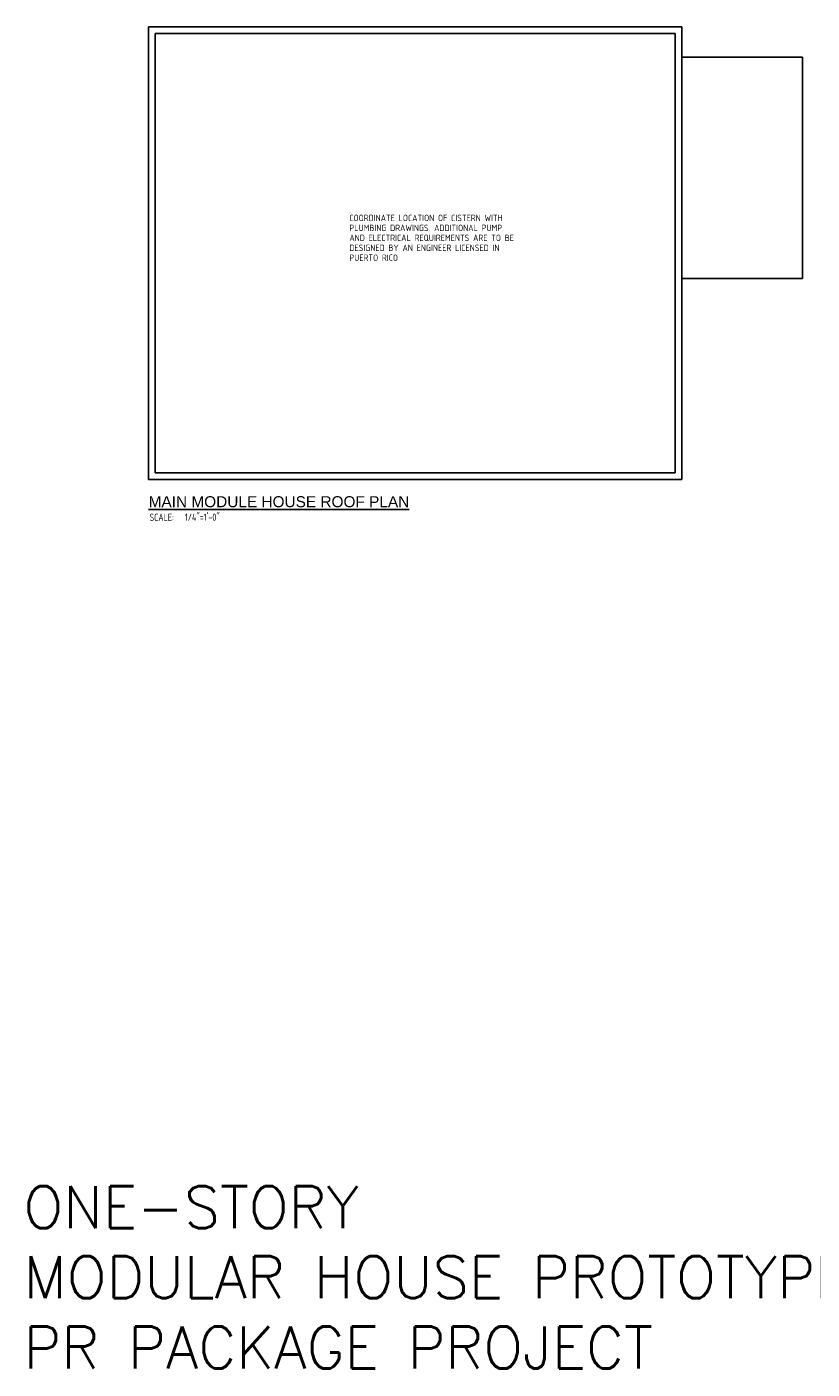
# Model space of a CAD drawing. Header units: inches. Extents: x 23373 to 25224, y 1575 to 4104.
# Tile 1 of 23: x 23373 to 23841, y 1575 to 2376. Entities that reach past the tile are written whole.
import ezdxf

# ---------------------------------------------------------------- set-up
doc = ezdxf.new("R2010")
doc.units = ezdxf.units.IN
doc.header["$LTSCALE"] = 2
doc.header["$MEASUREMENT"] = 0
doc.layers.get('0').update_dxf_attribs({"color": 8, "linetype": 'CONTINUOUS'})
doc.layers.add('DIM', color=4, linetype='CONTINUOUS', lineweight=13)
for name, color, linetype in [('eeEquipment', 4, 'CONTINUOUS'), ('G-SYMB', 1, 'CONTINUOUS'), ('TEXT', 2, 'CONTINUOUS'), ('Walls', 1, 'CONTINUOUS')]:
    doc.layers.add(name, color=color, linetype=linetype)
doc.styles.add('100-48', font='archstyl.shx', dxfattribs={"width": 0.9, "height": 4.8})
doc.styles.add('LAR', font='arial.ttf', dxfattribs={"height": 0.25})
doc.styles.add('MED', font='archstyl.shx', dxfattribs={"width": 0.8, "height": 0.125})
doc.styles.get("Standard").update_dxf_attribs({"font": 'simplex.shx'})

# ---------------------------------------------------------------- blocks, each defined once
blk = doc.blocks.new('AINC-TITLE')
at = {"layer": 'G-SYMB', "color": 4, "linetype": 'Continuous', "style": 'MED', "width": 0.75}
blk.add_text('SCALE:', height=0.125, dxfattribs=at).set_placement((-0.88, -0.307))
at = {"layer": 'G-SYMB', "color": 1, "linetype": 'Continuous', "style": 'LAR'}
blk.add_attdef('%%UDRAWING-TITLE', (-0.895, -0.072), '', height=0.188, dxfattribs=at)
at = {"layer": 'G-SYMB', "color": 4, "linetype": 'Continuous', "style": 'MED', "width": 0.75}
blk.add_attdef('SCALE', (-0.277, -0.304), '', height=0.125, dxfattribs=at)

msp = doc.modelspace()

# ---------------------------------------------------------------- linework, layer by layer
msp.add_line((23835.13054149, 2351.58159979), (23835.13054149, 2231.58159979))
at = {"layer": 'Walls'}
for p, q in [((23445.13054149, 2375.58159979), (23763.13054149, 2375.58159979)), ((23445.13054149, 2105.58159979), (23445.13054149, 2375.58159979)), ((23449.13054149, 2371.58159979), (23759.13054149, 2371.58159979)), ((23449.13054149, 2109.58159979), (23449.13054149, 2371.58159979)), ((23759.13054149, 2371.58159979), (23759.13054149, 2109.58159979)), ((23763.13054149, 2357.58159979), (23763.13054149, 2375.58159979)), ((23763.13054149, 2357.58159979), (23763.13054149, 2105.58159979)), ((23763.13054149, 2357.58159979), (23835.13054149, 2357.58159979)), ((23835.13054149, 2357.58159979), (23835.13054149, 2351.58159979)), ((23763.13054149, 2225.58159979), (23835.13054149, 2225.58159979)), ((23835.13054149, 2231.58159979), (23835.13054149, 2225.58159979)), ((23463.13054149, 2105.58159979), (23445.13054149, 2105.58159979)), ((23759.13054149, 2109.58159979), (23449.13054149, 2109.58159979)), ((23763.13054149, 2105.58159979), (23463.13054149, 2105.58159979))]:
    msp.add_line(p, q, dxfattribs=at)

# ---------------------------------------------------------------- block references
at = {"layer": 'DIM', "xscale": 34.92963946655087, "yscale": 34.92963946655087, "zscale": 34.92963946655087}
msp.add_blockref('AINC-TITLE', (23476.40422518, 2091.65022944), dxfattribs=at).add_auto_attribs({'%%UDRAWING-TITLE': '%%UMAIN MODULE HOUSE ROOF PLAN', 'SCALE': '1/4"=1\'-0"'})

# ---------------------------------------------------------------- texts
at = {"layer": 'eeEquipment', "ltscale": 10, "insert": (23564.83730329, 2263.55746803), "char_height": 3.84, "width": 83.2618088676, "attachment_point": 1, "line_spacing_factor": 0.92678, "style": '100-48'}
msp.add_mtext('COORDINATE LOCATION OF CISTERN WITH PLUMBING DRAWINGS. ADDITIONAL PUMP AND ELECTRICAL REQUIREMENTS ARE TO BE DESIGNED BY AN ENGINEER LICENSED IN PUERTO RICO', dxfattribs=at)
at = {"layer": 'TEXT', "color": 2, "insert": (23370.53433286, 1684.34064009), "char_height": 25.0885095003, "width": 860.7272401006, "attachment_point": 1}
msp.add_mtext('{\\Fromans|c0;ONE-STORY \\PMODULAR HOUSE PROTOTYPE 1\\PPR PACKAGE PROJECT}', dxfattribs=at)

doc.saveas('drawing.dxf')
